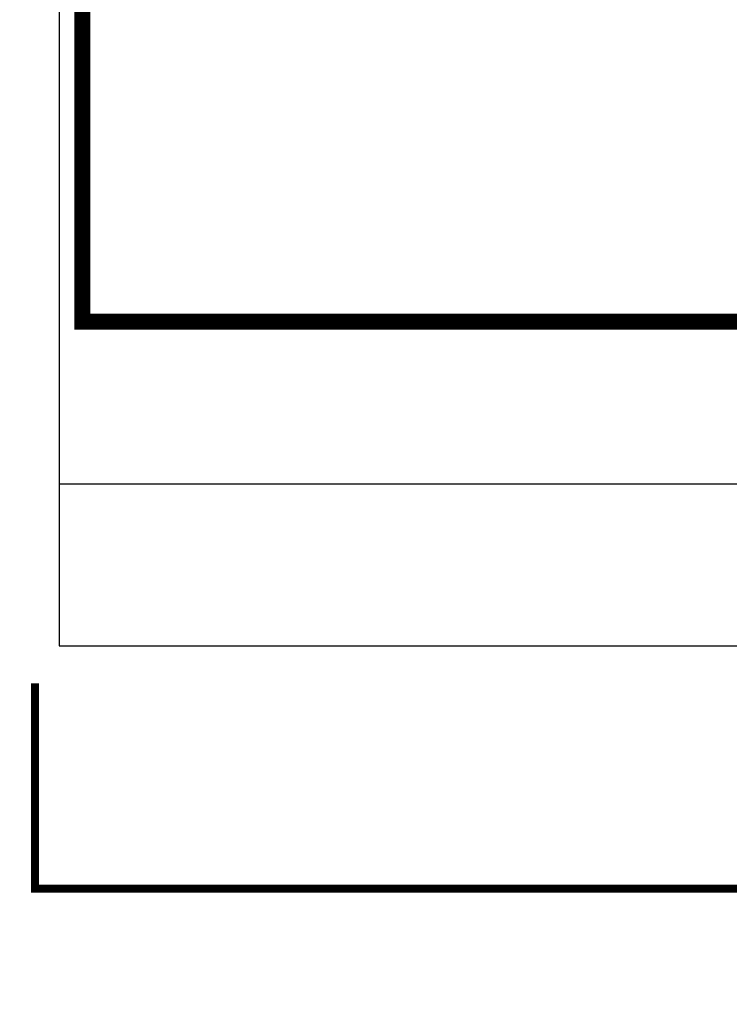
# Model space of a CAD drawing. Extents: x 4615668 to 9294084, y 5325188 to 10688993.
# Tile 37 of 256: x 4635358 to 4635367, y 5331391 to 5331403. Entities that reach past the tile are written whole.
import ezdxf

# ---------------------------------------------------------------- set-up
doc = ezdxf.new("R2010")
doc.units = 0
doc.header["$MEASUREMENT"] = 0
doc.layers.add('A_wymiary', color=152, linetype='Continuous', lineweight=5)
doc.layers.add('ocieplenie', color=214, linetype='Continuous', lineweight=13)
doc.styles.add('wewn', font='arial.ttf', dxfattribs={"height": 12})
doc.dimstyles.new('Kopia 1do100 wew', dxfattribs={"dimscale": 0.5, "dimtxt": 8, "dimasz": 15, "dimexe": 20, "dimexo": 0, "dimgap": 5, "dimtad": 1, "dimdec": 0, "dimzin": 9, "dimtxsty": 'wewn', "dimblk": 'ARCHTICK', "dimcen": 3, "dimdle": 20, "dimclrd": 256, "dimclre": 256, "dimclrt": 256, "dimadec": 0, "dimazin": 2, "dimtfac": 1, "dimtdec": 0, "dimtix": 1, "dimtmove": 2, "dimatfit": 3, "dimldrblk": 'NONE', "dimfxl": 0, "dimtvp": 1, "dimtolj": 1, "dimtzin": 0, "dimlwd": 5, "dimlwe": 5, "dimarcsym": 0})

# ---------------------------------------------------------------- blocks, each defined once
blk = doc.blocks.new('_ArchTick')
at = {"color": 0, "linetype": 'ByBlock', "const_width": 0.15}
blk.add_lwpolyline([(-0.5, -0.5), (0.5, 0.5)], dxfattribs=at)
blk = doc.blocks.new('*D5553')
at = {"layer": 'A_wymiary', "lineweight": 5, "ltscale": 40}
for p, q in [((4635300.468, 5331391.104), (4635300.468, 5331343.604)), ((4635356.466, 5331391.104), (4635356.466, 5331343.604)), ((4635290.468, 5331353.604), (4635366.466, 5331353.604))]:
    blk.add_line(p, q, dxfattribs=at)
at = {"layer": 'Defpoints', "color": 0}
for p in [(4635300.468, 5331405.997), (4635356.466, 5331405.997), (4635356.466, 5331353.604)]:
    blk.add_point(p, dxfattribs=at)
at = {"layer": 'A_wymiary', "linetype": 'ByBlock', "lineweight": 5, "xscale": 7.5, "yscale": 7.5, "zscale": 7.5, "rotation": 180}
blk.add_blockref('_ArchTick', (4635300.468, 5331353.604), dxfattribs=at)
at = {"layer": 'A_wymiary', "linetype": 'ByBlock', "lineweight": 5, "xscale": 7.5, "yscale": 7.5, "zscale": 7.5}
blk.add_blockref('_ArchTick', (4635356.466, 5331353.604), dxfattribs=at)
at = {"layer": 'A_wymiary', "ltscale": 40, "insert": (4635328.467, 5331362.23), "char_height": 12, "attachment_point": 5, "style": 'wewn'}
blk.add_mtext('\\A1;56', dxfattribs=at)
blk = doc.blocks.new('_None')

msp = doc.modelspace()

# ---------------------------------------------------------------- linework, layer by layer
at = {"layer": 'ocieplenie', "lineweight": 0, "ltscale": 40}
for points, const_width in [([(4635358.752, 5331414.325), (4635358.752, 5331399.325), (4635379.88, 5331399.325)], 0.2), ([(4635358.166, 5331394.861), (4635358.166, 5331392.325), (4635379.88, 5331392.325)], 0.1)]:
    msp.add_lwpolyline(points, dxfattribs=dict(at, const_width=const_width))
at = {"layer": 'ocieplenie', "lineweight": -3, "ltscale": 40}
for points in [[(4635358.466, 5331414.325), (4635358.466, 5331395.325), (4635379.88, 5331395.325)], [(4635358.466, 5331414.325), (4635358.466, 5331397.325), (4635379.88, 5331397.325)]]:
    msp.add_lwpolyline(points, dxfattribs=at)

# ---------------------------------------------------------------- dimensions: what is measured, and where the dimension line sits
at = {"layer": 'A_wymiary', "ltscale": 40}
dim = msp.add_linear_dim(base=(4635356.466, 5331353.604), p1=(4635300.468, 5331405.997), p2=(4635356.466, 5331405.997), dimstyle='Kopia 1do100 wew', override={"dimtxsty": 'wewn', "dimldrblk": 'None'}, dxfattribs=at)
dim.commit()
dim.dimension.update_dxf_attribs({"geometry": '*D5553', "text_midpoint": (4635328.467, 5331362.23)})

doc.saveas('drawing.dxf')
